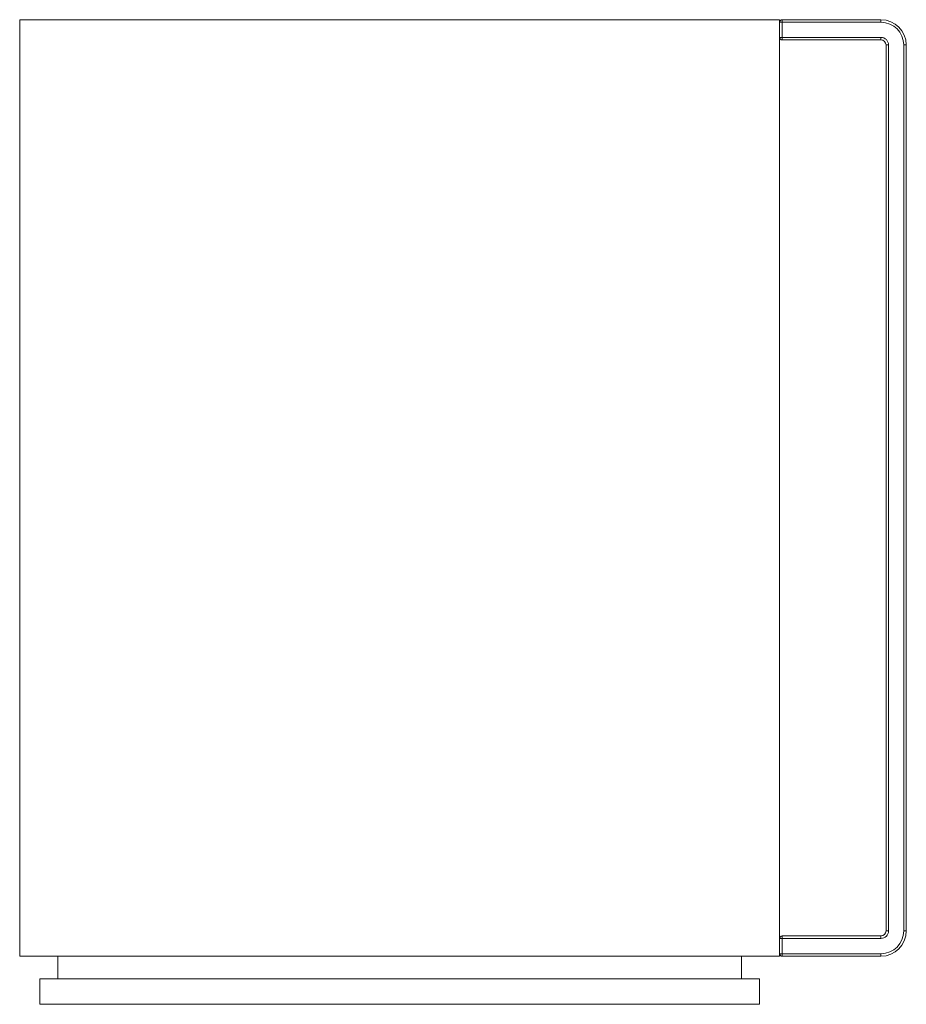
# Model space of a CAD drawing. Header units: millimetres. Extents: x 3705.031 to 3705.381, y 2021.707 to 2022.096.
import ezdxf

# ---------------------------------------------------------------- set-up
doc = ezdxf.new("R2010")
doc.units = ezdxf.units.MM
doc.layers.add('SANINDUSA', color=3, linetype='Continuous')

msp = doc.modelspace()

# ---------------------------------------------------------------- linework, layer by layer
at = {"layer": 'SANINDUSA', "lineweight": 15}
for p, q in [((3705.03068, 2022.09561), (3705.03068, 2021.72561)), ((3705.03068, 2022.09561), (3705.33068, 2022.09561)), ((3705.33068, 2022.09561), (3705.33068, 2021.72561)), ((3705.33068, 2022.09461), (3705.33168, 2022.09461)), ((3705.33168, 2022.09461), (3705.33168, 2022.09561)), ((3705.33168, 2022.09561), (3705.37068, 2022.09561)), ((3705.37068, 2022.09461), (3705.33168, 2022.09461)), ((3705.33168, 2022.09461), (3705.33168, 2022.08861)), ((3705.37068, 2022.09461), (3705.37068, 2022.09561)), ((3705.33068, 2022.08861), (3705.33168, 2022.08861)), ((3705.33168, 2022.08761), (3705.33168, 2022.08861)), ((3705.33168, 2022.08861), (3705.37068, 2022.08861)), ((3705.37068, 2022.08761), (3705.37068, 2022.08861)), ((3705.37068, 2022.08761), (3705.33168, 2022.08761)), ((3705.37268, 2021.73561), (3705.37268, 2022.08561)), ((3705.37268, 2022.08561), (3705.37368, 2022.08561)), ((3705.37368, 2022.08561), (3705.37368, 2021.73561)), ((3705.37968, 2021.73561), (3705.37968, 2022.08561)), ((3705.37968, 2022.08561), (3705.38068, 2022.08561)), ((3705.38068, 2022.08561), (3705.38068, 2021.73561)), ((3705.37268, 2021.73561), (3705.37368, 2021.73561)), ((3705.37968, 2021.73561), (3705.38068, 2021.73561)), ((3705.33168, 2021.73261), (3705.33068, 2021.73261)), ((3705.33168, 2021.73361), (3705.37068, 2021.73361)), ((3705.33168, 2021.73361), (3705.33168, 2021.73261)), ((3705.33168, 2021.73261), (3705.33168, 2021.72661)), ((3705.37068, 2021.73261), (3705.33168, 2021.73261)), ((3705.37068, 2021.73361), (3705.37068, 2021.73261)), ((3705.33168, 2021.72661), (3705.33068, 2021.72661)), ((3705.33168, 2021.72661), (3705.37068, 2021.72661)), ((3705.33168, 2021.72661), (3705.33168, 2021.72561)), ((3705.37068, 2021.72661), (3705.37068, 2021.72561)), ((3705.33068, 2021.72561), (3705.03068, 2021.72561)), ((3705.04568, 2021.72561), (3705.04568, 2021.71661)), ((3705.31568, 2021.72561), (3705.31568, 2021.71661)), ((3705.37068, 2021.72561), (3705.33168, 2021.72561)), ((3705.03868, 2021.71661), (3705.03868, 2021.70661)), ((3705.03868, 2021.71661), (3705.32268, 2021.71661)), ((3705.32268, 2021.71661), (3705.32268, 2021.70661)), ((3705.32268, 2021.70661), (3705.03868, 2021.70661))]:
    msp.add_line(p, q, dxfattribs=at)
for centre, radius, start, end in [((3705.33168, 2022.09461), 0.001, 90, 180), ((3705.37068, 2022.08561), 0.01, 0, 90), ((3705.37068, 2022.08561), 0.009, 0, 90), ((3705.33168, 2022.08861), 0.001, 180, 270), ((3705.37068, 2022.08561), 0.003, 0, 90), ((3705.37068, 2022.08561), 0.002, 0, 90), ((3705.37068, 2021.73561), 0.009, 270, 0), ((3705.37068, 2021.73561), 0.003, 270, 0), ((3705.37068, 2021.73561), 0.002, 270, 0), ((3705.37068, 2021.73561), 0.01, 270, 0), ((3705.33168, 2021.73261), 0.001, 90, 180), ((3705.33168, 2021.72661), 0.001, 180, 270)]:
    msp.add_arc(centre, radius, start, end, dxfattribs=at)

doc.saveas('drawing.dxf')
